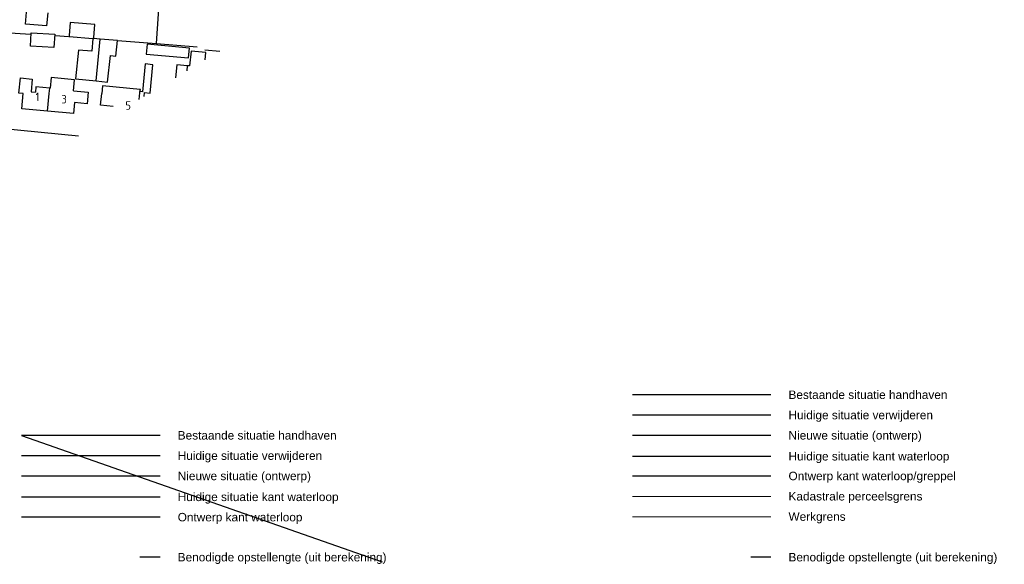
# Model space of a CAD drawing. Header units: metres. Extents: x 233829 to 239427, y 444283 to 448222.
# Tile 40 of 171: x 235942 to 236233, y 444496 to 444657. Entities that reach past the tile are written whole.
import ezdxf

# ---------------------------------------------------------------- set-up
doc = ezdxf.new("R2010")
doc.units = ezdxf.units.M
doc.header["$MEASUREMENT"] = 0
doc.linetypes.add('PHANTOM', pattern=[2.5, 1.25, -0.25, 0.25, -0.25, 0.25, -0.25])
for name, color, linetype in [('DAKRAND', 4, 'Continuous'), ('DAKRAND-BYG', 4, 'Continuous'), ('Goud-ontwerp', 2, 'Continuous'), ('Goud-ontwerp-water', 131, 'Continuous'), ('Goud-opstellengtesdef', 30, 'Continuous'), ('Goud-werkgrens', 210, 'PHANTOM'), ('HEG', 253, 'Continuous'), ('HOOFDGEBOUW', 4, 'Continuous'), ('HUISNUMMER', 253, 'Continuous'), ('KANTVERH', 253, 'Continuous'), ('KANTWATER', 153, 'Continuous'), ('RASTER', 253, 'Continuous'), ('TUSSENMUUR', 253, 'Continuous')]:
    doc.layers.add(name, color=color, linetype=linetype)
doc.layers.add('G01 kadestrale perceelsgrens', color=73, linetype='Continuous', lineweight=0)
doc.styles.add('arial', font='arial.ttf')
doc.styles.get("Standard").update_dxf_attribs({"font": 'iso.shx'})

msp = doc.modelspace()

# ---------------------------------------------------------------- linework, layer by layer
at = {"layer": 'DAKRAND'}
for points in [[(235980.87, 444635.27), (235981.71, 444643.64), (235979.41, 444643.87), (235978.58, 444635.62), (235977.92, 444635.68), (235977.98, 444636.3), (235977.94, 444636.31)], [(235958.17, 444635.89), (235958.47, 444639.19), (235951.61, 444639.82), (235951.33, 444636.73), (235951.2, 444636.74)], [(235951.2, 444636.74), (235947.12, 444637.12), (235946.98, 444635.55)], [(235977.94, 444636.31), (235966.8, 444637.42), (235966.57, 444635.09)], [(235979.07, 444634.19), (235979.19, 444635.43), (235980.85, 444635.26)]]:
    msp.add_lwpolyline(points, dxfattribs=at)
at = {"layer": 'DAKRAND-BYG'}
for p, q in [((235964.19, 444651.41), (235964.21, 444651.67)), ((235971.2, 444650.78), (235966.12, 444651.18)), ((235964.9, 444638.82), (235968.3, 444638.46))]:
    msp.add_line(p, q, dxfattribs=at)
for points in [[(235964.21, 444651.67), (235964.51, 444655.49), (235957.25, 444656.06), (235956.96, 444652.31)], [(235945.71, 444653.09), (235952.68, 444652.65), (235952.44, 444648.73), (235945.47, 444649.16), (235945.71, 444653.09)], [(235956.96, 444652.31), (235956.93, 444651.97), (235963.96, 444651.42)], [(235963.96, 444651.42), (235963.67, 444647.64), (235959.67, 444647.95), (235958.78, 444639.47), (235964.9, 444638.82)], [(235966.12, 444651.18), (235964.18, 444651.33), (235964.19, 444651.41)], [(235968.3, 444638.46), (235969.13, 444646.37), (235970.72, 444646.2), (235971.2, 444650.78)], [(235992.47, 444648.55), (235979.99, 444649.66), (235979.73, 444646.77), (235992.22, 444645.66), (235992.47, 444648.55)], [(235997.11, 444645.05), (235997.33, 444647.23), (235992.98, 444647.66), (235992.54, 444643.26), (235991.96, 444643.32)], [(235991.96, 444643.32), (235988.72, 444643.64), (235988.33, 444639.76)]]:
    msp.add_lwpolyline(points, dxfattribs=at)
at = {"layer": 'G01 kadestrale perceelsgrens', "linetype": 'Continuous'}
msp.add_line((236164.434, 444516.072), (236123.444, 444516.072), dxfattribs=at)
at = {"layer": 'Goud-ontwerp', "linetype": 'Continuous'}
for p, q in [((235942.86, 444534.072), (236049.525, 444496.734)), ((236164.434, 444534.072), (236123.444, 444534.072)), ((235983.85, 444522.072), (235942.86, 444522.072))]:
    msp.add_line(p, q, dxfattribs=at)
at = {"layer": 'Goud-ontwerp-water', "linetype": 'Continuous'}
for p, q in [((236164.434, 444522.072), (236123.444, 444522.072)), ((235983.85, 444509.898), (235942.86, 444509.898))]:
    msp.add_line(p, q, dxfattribs=at)
at = {"layer": 'Goud-opstellengtesdef', "linetype": 'Continuous'}
for p, q in [((235983.85, 444498.072), (235977.85, 444498.072)), ((236164.434, 444498.072), (236158.434, 444498.072))]:
    msp.add_line(p, q, dxfattribs=at)
at = {"layer": 'Goud-werkgrens', "ltscale": 3, "const_width": 0.3, "flags": 128}
msp.add_lwpolyline([(236164.434, 444510.072), (236123.444, 444510.072)], dxfattribs=at)
at = {"layer": 'HEG'}
for p, q in [((235936.36, 444653.24), (235945.52, 444652.68)), ((235997.06, 444648.06), (236001.45, 444647.66))]:
    msp.add_line(p, q, dxfattribs=at)
at = {"layer": 'HOOFDGEBOUW'}
msp.add_line((235945.69, 444635.66), (235946.98, 444635.55), dxfattribs=at)
for points in [[(235950.59, 444658.95), (235950.28, 444655.07), (235944.02, 444655.57), (235944.6, 444662.77), (235947.47, 444662.54)], [(235943.35, 444635.09), (235942.09, 444635.21), (235942.51, 444639.71), (235946.04, 444639.39), (235945.69, 444635.66)], [(235950.58, 444629.92), (235942.94, 444630.62), (235943.35, 444635.09)], [(235958.17, 444635.89), (235962.53, 444635.49), (235962.22, 444632.08), (235958.52, 444632.42)], [(235969.9, 444631.31), (235966.23, 444631.67), (235966.57, 444635.09)], [(235958.52, 444632.42), (235958.22, 444629.22), (235950.58, 444629.92)]]:
    msp.add_lwpolyline(points, dxfattribs=at)
at = {"layer": 'KANTVERH', "linetype": 'Continuous'}
for p, q in [((236164.434, 444546.072), (236123.444, 444546.072)), ((235983.85, 444534.072), (235942.86, 444534.072))]:
    msp.add_line(p, q, dxfattribs=at)
at = {"layer": 'KANTVERH', "color": 13, "linetype": 'Continuous'}
for p, q in [((236164.434, 444540.072), (236123.444, 444540.072)), ((235983.85, 444528.072), (235942.86, 444528.072))]:
    msp.add_line(p, q, dxfattribs=at)
at = {"layer": 'KANTVERH'}
msp.add_lwpolyline([(235959.73, 444622.55), (235936.65, 444624.77), (235934.54, 444627.03), (235936.14, 444650.19), (235939.22, 444693.98)], dxfattribs=at)
at = {"layer": 'KANTWATER', "linetype": 'Continuous'}
for p, q in [((236164.434, 444527.898), (236123.444, 444527.898)), ((235983.85, 444515.898), (235942.86, 444515.898))]:
    msp.add_line(p, q, dxfattribs=at)
at = {"layer": 'RASTER'}
for p, q in [((235952.89, 444652.23), (235956.7, 444651.95)), ((235982.74, 444649.89), (235994.8, 444648.93))]:
    msp.add_line(p, q, dxfattribs=at)
msp.add_lwpolyline([(235971.2, 444650.78), (235982.74, 444649.89), (235986.14, 444699.66)], dxfattribs=at)
at = {"layer": 'TUSSENMUUR'}
for p, q in [((235964.19, 444651.41), (235963.96, 444651.42)), ((235964.9, 444638.82), (235966.12, 444651.18)), ((235991.82, 444641.86), (235991.96, 444643.32)), ((235951.06, 444635.17), (235951.2, 444636.74)), ((235950.58, 444629.92), (235951.06, 444635.17)), ((235977.65, 444633.33), (235977.94, 444636.31))]:
    msp.add_line(p, q, dxfattribs=at)

# ---------------------------------------------------------------- texts
at = {"layer": 'Goud-ontwerp', "color": 7, "linetype": 'Continuous', "char_height": 2.5, "attachment_point": 1, "style": 'arial'}
for s, insert in [('Bestaande situatie handhaven', (236169.615, 444547.367)), ('Huidige situatie verwijderen', (236169.615, 444541.367)), ('Bestaande situatie handhaven', (235989.032, 444535.367)), ('Nieuwe situatie (ontwerp)', (236169.615, 444535.367)), ('Huidige situatie verwijderen', (235989.032, 444529.367)), ('Huidige situatie kant waterloop', (236169.615, 444529.192)), ('Nieuwe situatie (ontwerp)', (235989.032, 444523.367)), ('Ontwerp kant waterloop/greppel', (236169.615, 444523.367)), ('Huidige situatie kant waterloop', (235989.032, 444517.192)), ('Kadastrale perceelsgrens', (236169.615, 444517.367)), ('Ontwerp kant waterloop', (235989.032, 444511.192)), ('Werkgrens', (236169.615, 444511.367)), ('Benodigde opstellengte (uit berekening)', (235989.032, 444499.367)), ('Benodigde opstellengte (uit berekening)', (236169.615, 444499.367))]:
    msp.add_mtext_dynamic_manual_height_columns(s, width=105.06065, gutter_width=2.5, heights=[0], dxfattribs=dict(at, insert=insert))
at = {"layer": 'HUISNUMMER'}
for s, p in [('1', (235947, 444632.9)), ('3', (235954.64, 444632.2)), ('5', (235973.57, 444630.33))]:
    msp.add_text(s, height=2.5, dxfattribs=at).set_placement(p)

doc.saveas('drawing.dxf')
